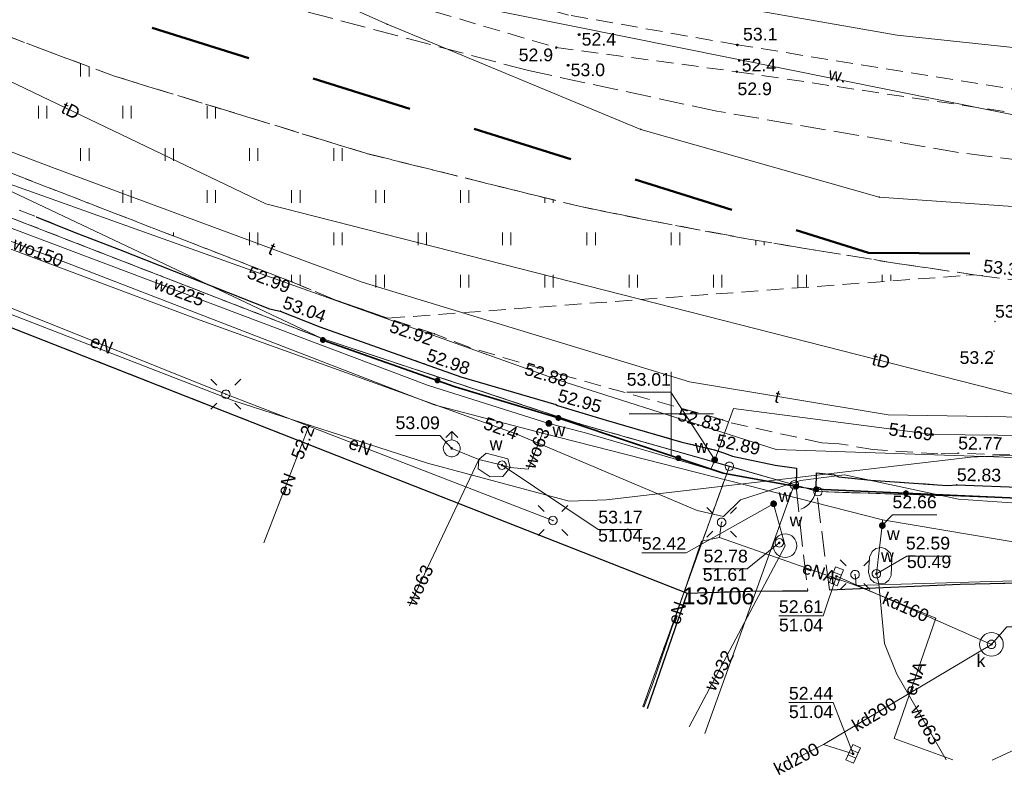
# Model space of a CAD drawing. Extents: x 5462052 to 5462554, y 5922477 to 5923179.
# Tile 21 of 42: x 5462361 to 5462420, y 5922479 to 5922523. Entities that reach past the tile are written whole.
import ezdxf
from ezdxf.enums import TextEntityAlignment as Align

# ---------------------------------------------------------------- set-up
doc = ezdxf.new("R2010")
doc.units = 0
doc.header["$PDMODE"] = 32
doc.header["$PDSIZE"] = 0.1
for name, pattern in [('PRZER1-1', [2, 1, -1]), ('PRZER2-1', [3, 2, -1]), ('PRZER3-1', [4, 3, -1]), ('PRZER3-2', [5, 3, -2])]:
    doc.linetypes.add(name, pattern=pattern)
doc.layers.get('0').update_dxf_attribs({"linetype": 'CONTINUOUS', "lineweight": 13})
doc.layers.add('! rów', color=7, linetype='CONTINUOUS')
doc.layers.add('!pomiar wys', color=7, linetype='CONTINUOUS')
for name, color, linetype, lineweight in [('EGDE', 7, 'CONTINUOUS', 18), ('EGDE_O', 7, 'CONTINUOUS', 18), ('EGPG', 7, 'CONTINUOUS', 18), ('GESDRK', 7, 'CONTINUOUS', 0), ('GUPPRZ', 7, 'CONTINUOUS', 18), ('GUPPRZ_O', 7, 'CONTINUOUS', 18), ('OTKC', 7, 'PRZER2-1', 18), ('OTKJ', 7, 'PRZER3-1', 18), ('OTKK', 7, 'CONTINUOUS', 25), ('OTKR_O', 7, 'CONTINUOUS', 18), ('OTKU', 7, 'PRZER3-1', 18), ('OTOF', 7, 'CONTINUOUS', 18), ('OTOO', 7, 'CONTINUOUS', 35), ('OTRN', 7, 'CONTINUOUS', 13), ('OTRN_O', 7, 'CONTINUOUS', 13), ('OTRS', 7, 'CONTINUOUS', 13), ('OTRS_O', 7, 'CONTINUOUS', 13), ('OTZT', 7, 'PRZER2-1', 18), ('SUEO', 7, 'CONTINUOUS', 18), ('SUPK', 7, 'CONTINUOUS', 18), ('SUPW', 7, 'CONTINUOUS', 18), ('SUPW_O', 7, 'CONTINUOUS', 18), ('zakres', 5, 'PRZER3-2', 50)]:
    doc.layers.add(name, color=color, linetype=linetype, lineweight=lineweight)
for name, color, linetype, lineweight, true_color in [('EGUG', 7, 'PRZER1-1', 18, 0x008000), ('SUEP', 1, 'CONTINUOUS', 18, 0xff0000), ('SUEP_O', 1, 'CONTINUOUS', 18, 0xff0000), ('SUGP', 7, 'CONTINUOUS', 18, 0xbfbf00), ('SUKK', 7, 'CONTINUOUS', 18, 0x803300), ('SUKP', 7, 'CONTINUOUS', 18, 0x803300), ('SUKP_O', 7, 'CONTINUOUS', 18, 0x803300), ('SUTP', 7, 'CONTINUOUS', 18, 0xff9100), ('SUTP_O', 7, 'CONTINUOUS', 18, 0xff9100), ('SUWH', 5, 'CONTINUOUS', 18, 0x0000ff), ('SUWP', 5, 'CONTINUOUS', 18, 0x0000ff), ('SUWP_O', 5, 'CONTINUOUS', 18, 0x0000ff), ('SUWW', 5, 'CONTINUOUS', 18, 0x0000ff), ('SUWW_O', 5, 'CONTINUOUS', 18, 0x0000ff)]:
    doc.layers.add(name, color=color, linetype=linetype, lineweight=lineweight, true_color=true_color)
doc.styles.add('GEO-INFO', font='arial.ttf')

# ---------------------------------------------------------------- blocks, each defined once
blk = doc.blocks.new('OKRAG_PELNY')
at = {"color": 0}
blk.add_lwpolyline([(0, 0.5), (0.12941, 0.482963), (0.25, 0.433013), (0.353553, 0.353553), (0.433013, 0.25), (0.482963, 0.12941), (0.5, 0), (0.482963, -0.12941), (0.433013, -0.25), (0.353553, -0.353553), (0.25, -0.433013), (0.12941, -0.482963), (0, -0.5), (-0.12941, -0.482963), (-0.25, -0.433013), (-0.353553, -0.353553), (-0.433013, -0.25), (-0.482963, -0.12941), (-0.5, 0), (-0.482963, 0.12941), (-0.433013, 0.25), (-0.353553, 0.353553), (-0.25, 0.433013), (-0.12941, 0.482963)], close=True, dxfattribs=at)
blk = doc.blocks.new('POINT')
at = {"color": 0}
blk.add_point((0, 0), dxfattribs=at)
blk = doc.blocks.new('KOLO')
blk.add_hatch(color=0).paths.add_polyline_path([(-0.5, 0), (-0.482963, -0.12941), (-0.433013, -0.25), (-0.353553, -0.353553), (-0.25, -0.433013), (-0.12941, -0.482963), (0, -0.5), (0.12941, -0.482963), (0.25, -0.433013), (0.353553, -0.353553), (0.433013, -0.25), (0.482963, -0.12941), (0.5, 0), (0.482963, 0.12941), (0.433013, 0.25), (0.353553, 0.353553), (0.25, 0.433013), (0.12941, 0.482963), (0, 0.5), (-0.12941, 0.482963), (-0.25, 0.433013), (-0.353553, 0.353553), (-0.433013, 0.25), (-0.482963, 0.12941)])
blk = doc.blocks.new('SUUS05')
at = {"color": 0}
blk.add_lwpolyline([(0.5, -0.25), (-0.5, -0.25), (-0.5, 0.25), (0.5, 0.25)], close=True, dxfattribs=at)
for points in [[(-0.175, -0.25), (-0.175, 0.25)], [(0.175, -0.25), (0.175, 0.25)]]:
    blk.add_lwpolyline(points, dxfattribs=at)
blk = doc.blocks.new('SUUS02')
at = {"color": 0}
for points in [[(-0.707107, 1.292893), (0, 2), (0.707107, 1.292893)], [(0, 1), (0, 2)]]:
    blk.add_lwpolyline(points, dxfattribs=at)
blk.add_lwpolyline([(0, 1), (0.173648, 0.984808), (0.34202, 0.939693), (0.5, 0.866025), (0.642788, 0.766044), (0.766044, 0.642788), (0.866025, 0.5), (0.939693, 0.34202), (0.984808, 0.173648), (1, 0), (0.984808, -0.173648), (0.939693, -0.34202), (0.866025, -0.5), (0.75575, -0.654861), (0.618159, -0.786053), (0.458227, -0.888835), (0.281733, -0.959493), (0.095056, -0.995472), (-0.095056, -0.995472), (-0.281733, -0.959493), (-0.458227, -0.888835), (-0.618159, -0.786053), (-0.75575, -0.654861), (-0.866025, -0.5), (-0.945001, -0.327068), (-0.989821, -0.142315), (-0.998867, 0.047582), (-0.971812, 0.235759), (-0.909632, 0.415415), (-0.814576, 0.580057), (-0.690079, 0.723734), (-0.540641, 0.841254), (-0.371662, 0.928368), (-0.189251, 0.981929)], close=True, dxfattribs=at)
blk = doc.blocks.new('SUEO')
blk.add_hatch(color=0).paths.add_polyline_path([(-0.002174, 0.089974), (0.023762, 0.086807), (0.042561, 0.0793), (0.060131, 0.066965), (0.076266, 0.047786), (0.086234, 0.025762), (0.089972, 0.002226), (0.088646, -0.015553), (0.081114, -0.038994), (0.066834, -0.060276), (0.049699, -0.075033), (0.027576, -0.085671), (0.004027, -0.08991), (-0.019639, -0.087831), (-0.040932, -0.080154), (-0.059082, -0.067892), (-0.073734, -0.051607), (-0.08374, -0.032979), (-0.089221, -0.011817), (-0.089063, 0.012951), (-0.082571, 0.035806), (-0.069528, 0.057148), (-0.048957, 0.075519), (-0.026898, 0.085887)])
at = {"color": 0}
for points in [[(-1.767767, 1.767767), (-1.06066, 1.06066)], [(1.767767, 1.767767), (1.06066, 1.06066)], [(-1.767767, -1.767767), (-1.06066, -1.06066)], [(1.767767, -1.767767), (1.06066, -1.06066)]]:
    blk.add_lwpolyline(points, dxfattribs=at)
blk = doc.blocks.new('KTOK04')
at = {"color": 0}
blk.add_lwpolyline([(0, 0), (-0.01711, -0.261052), (-0.068148, -0.517638), (-0.152241, -0.765367), (-0.267949, -1), (-0.413293, -1.217523), (-0.585786, -1.414214), (-0.782477, -1.586707), (-1, -1.732051)], dxfattribs=at)
blk = doc.blocks.new('EPPGN')
blk.add_hatch(color=0).paths.add_polyline_path([(0, -0.09), (0.027812, -0.085595), (0.052901, -0.072812), (0.072812, -0.052901), (0.085595, -0.027812), (0.09, 0), (0.085595, 0.027812), (0.072812, 0.052901), (0.052901, 0.072812), (0.027812, 0.085595), (0, 0.09), (-0.027812, 0.085595), (-0.052901, 0.072812), (-0.072812, 0.052901), (-0.085595, 0.027812), (-0.09, 0), (-0.085595, -0.027812), (-0.072812, -0.052901), (-0.052901, -0.072812), (-0.027812, -0.085595)])
blk = doc.blocks.new('EPPGS')
at = {"color": 0}
blk.add_lwpolyline([(0, 0.5), (0.154508, 0.475528), (0.293893, 0.404508), (0.404508, 0.293893), (0.475528, 0.154508), (0.5, 0), (0.475528, -0.154508), (0.404508, -0.293893), (0.293893, -0.404508), (0.154508, -0.475528), (0, -0.5), (-0.154508, -0.475528), (-0.293893, -0.404508), (-0.404508, -0.293893), (-0.475528, -0.154508), (-0.5, 0), (-0.475528, 0.154508), (-0.404508, 0.293893), (-0.293893, 0.404508), (-0.154508, 0.475528)], close=True, dxfattribs=at)

msp = doc.modelspace()

# ---------------------------------------------------------------- hatches: boundary and pattern name
at = {"layer": 'OTZT', "linetype": 'Continuous'}
h = msp.add_hatch(dxfattribs=at)
h.set_pattern_fill('PTTU04', color=256, scale=0.5, style=0)
h.set_pattern_definition([(90, (5460000, 5920000), (-2.5, 2.5), [0.75, -4.25]), (90, (5460000.5, 5920000), (-2.5, 2.5), [0.75, -4.25])])
h.paths.add_polyline_path([(5462412.981, 5922508.983), (5462404.468, 5922510.378), (5462398.276, 5922511.547), (5462394.611, 5922512.29), (5462381.959, 5922515.431), (5462366.941, 5922520.037), (5462356.537, 5922523.94), (5462344.055, 5922529.124), (5462326.285, 5922537.025), (5462312.052, 5922543.557), (5462311.584, 5922541.852), (5462311.232, 5922540.57), (5462310.901, 5922539.366), (5462309.685, 5922534.936), (5462322.031, 5922529.564), (5462343.545, 5922520.981), (5462377.522, 5922507.83), (5462380.056, 5922506.769), (5462383.214, 5922505.673), (5462417.955, 5922508.247)], flags=0)

# ---------------------------------------------------------------- linework, layer by layer
at = {"layer": '! rów'}
msp.add_point((5462403.916, 5922521.871, 53.06), dxfattribs=at)
at = {"layer": '!pomiar wys'}
for p in [(5462394.54, 5922522.479, 52.44), (5462393.886, 5922520.666, 53.01)]:
    msp.add_point(p, dxfattribs=at)
at = {"linetype": 'PRZER2-1', "ltscale": 0.5, "elevation": 52.86}
msp.add_lwpolyline([(5462261.882, 5922578.068), (5462261.62, 5922576.922), (5462272.697, 5922571.717), (5462298.342, 5922559.381), (5462324.071, 5922547.799), (5462343.603, 5922539.093), (5462363.202, 5922530.924), (5462380.252, 5922525.535), (5462393.186, 5922521.711), (5462403.889, 5922520.281), (5462426.787, 5922516.877), (5462438.24, 5922515.215), (5462438.552, 5922516.427), (5462427.043, 5922518.161), (5462403.916, 5922521.871), (5462393.913, 5922523.638), (5462380.365, 5922527.556), (5462363.762, 5922532.933), (5462344.082, 5922540.717), (5462324.37, 5922548.823), (5462298.993, 5922560.437), (5462273.066, 5922572.667), (5462261.882, 5922578.068)], dxfattribs=at)
at = {"linetype": 'Continuous', "elevation": 100, "flags": 128}
for points in [[(5462400, 5922497.5), (5462400, 5922502.5)], [(5462400, 5922497.5), (5462400, 5922502.5)], [(5462397.5, 5922500), (5462402.5, 5922500)], [(5462397.5, 5922500), (5462402.5, 5922500)]]:
    msp.add_lwpolyline(points, dxfattribs=at)
for p in [(5462394.54, 5922522.479, 52.44), (5462393.186, 5922521.711, 52.86), (5462403.916, 5922521.871, 52.86), (5462404.024, 5922520.945, 52.41), (5462393.886, 5922520.666, 53.01), (5462403.889, 5922520.281, 52.86)]:
    msp.add_point(p)
at = {"layer": 'EGDE', "linetype": 'Continuous', "elevation": 10.22}
for points in [[(5462060.499, 5922655.765), (5462134.14, 5922620.59), (5462140.64, 5922617.48), (5462379.26, 5922504.49), (5462394.55, 5922499.42), (5462403.44, 5922496.9), (5462407.29, 5922495.8), (5462408.69, 5922495.4), (5462424.66, 5922494.89), (5462438.61, 5922495.21), (5462484.37, 5922501.25), (5462484.19, 5922504.97), (5462482.73, 5922519.39), (5462445.52, 5922512.89), (5462428.16, 5922511.75), (5462412.32, 5922512.85), (5462398.2, 5922516.86), (5462383.16, 5922523.09), (5462355.99, 5922535.17), (5462122.31, 5922642.45), (5462106.7, 5922652.95), (5462067.71, 5922671.375)], [(5462398.314, 5922482.651), (5462403.44, 5922496.9), (5462394.55, 5922499.42), (5462379.26, 5922504.49), (5462318.43, 5922528.09), (5462315.045, 5922518.678)], [(5462401.988, 5922481.061), (5462407.29, 5922495.8), (5462403.44, 5922496.9), (5462398.314, 5922482.651)], [(5462478.255, 5922479.089), (5462484.59, 5922496.59), (5462438.61, 5922495.21), (5462424.66, 5922494.89), (5462408.69, 5922495.4), (5462407.29, 5922495.8), (5462401.988, 5922481.061)]]:
    msp.add_lwpolyline(points, dxfattribs=at)
for points in [[(5462308.11, 5922563.15), (5462219.75, 5922605.06), (5462125.42, 5922649.82), (5462122.31, 5922642.45), (5462355.99, 5922535.17), (5462383.16, 5922523.09), (5462398.2, 5922516.86), (5462412.32, 5922512.85), (5462428.16, 5922511.75), (5462445.52, 5922512.89), (5462482.73, 5922519.39), (5462484.29, 5922524.66), (5462434.39, 5922523.62), (5462397.77, 5922530.52), (5462383.6, 5922533.19), (5462338.14, 5922548.92)], [(5462379.26, 5922504.49), (5462140.64, 5922617.48), (5462138.94, 5922613.61), (5462140.98, 5922612.64), (5462235.33, 5922567.68), (5462241.6, 5922564.69), (5462318.43, 5922528.09)]]:
    msp.add_lwpolyline(points, close=True, dxfattribs=at)
at = {"layer": 'EGUG', "linetype": 'PRZER1-1', "ltscale": 0.5, "elevation": 10.08}
for points in [[(5462241.6, 5922564.69), (5462318.43, 5922528.09), (5462379.26, 5922504.49), (5462394.55, 5922499.42), (5462403.44, 5922496.9), (5462407.29, 5922495.8), (5462408.69, 5922495.4), (5462424.66, 5922494.89), (5462438.61, 5922495.21), (5462484.37, 5922501.25), (5462484.19, 5922504.97), (5462482.73, 5922519.39), (5462484.29, 5922524.66), (5462434.39, 5922523.62), (5462423.172, 5922525.73), (5462397.77, 5922530.52), (5462383.6, 5922533.19), (5462338.14, 5922548.92), (5462308.11, 5922563.15), (5462219.75, 5922605.06)], [(5462398.314, 5922482.651), (5462403.44, 5922496.9), (5462394.55, 5922499.42), (5462379.26, 5922504.49), (5462318.43, 5922528.09), (5462315.045, 5922518.678)], [(5462407.29, 5922495.8), (5462403.44, 5922496.9), (5462398.314, 5922482.651)], [(5462478.255, 5922479.089), (5462484.59, 5922496.59), (5462438.61, 5922495.21), (5462424.66, 5922494.89), (5462408.69, 5922495.4), (5462407.29, 5922495.8)]]:
    msp.add_lwpolyline(points, dxfattribs=at)
at = {"layer": 'GESDRK', "linetype": 'Continuous'}
msp.add_lwpolyline([(5462060.497, 5922655.76), (5462134.138, 5922620.585), (5462140.637, 5922617.476), (5462379.257, 5922504.488), (5462394.555, 5922499.417), (5462403.439, 5922496.896), (5462407.291, 5922495.804), (5462408.693, 5922495.403), (5462424.663, 5922494.893), (5462438.609, 5922495.205), (5462484.365, 5922501.246), (5462484.586, 5922496.59), (5462550.354, 5922504.125)], dxfattribs=at)
at = {"layer": 'GUPPRZ_O', "linetype": 'Continuous', "elevation": 10.8, "flags": 128}
for points in [[(5462397.36, 5922501.291), (5462399.981, 5922501.291), (5462402.572, 5922497.283)], [(5462383.665, 5922498.72), (5462386.285, 5922498.72), (5462386.99, 5922497.96)], [(5462398.282, 5922493.151), (5462395.661, 5922493.151), (5462389.97, 5922496.97)], [(5462398.256, 5922491.777), (5462400.877, 5922491.777), (5462406.062, 5922494.679)], [(5462415.727, 5922494.027), (5462413.106, 5922494.027), (5462412.502, 5922493.391)], [(5462395.661, 5922493.151), (5462398.282, 5922493.151)], [(5462401.866, 5922490.826), (5462404.487, 5922490.826), (5462406.397, 5922492.367)], [(5462416.582, 5922491.584), (5462413.961, 5922491.584), (5462412.153, 5922490.535)], [(5462413.961, 5922491.584), (5462416.582, 5922491.584)], [(5462401.866, 5922490.826), (5462404.487, 5922490.826)], [(5462406.377, 5922488.041), (5462408.998, 5922488.041), (5462409.785, 5922490.382)], [(5462406.377, 5922488.041), (5462408.998, 5922488.041)], [(5462422.501, 5922487.397), (5462419.88, 5922487.397), (5462418.971, 5922486.349)], [(5462406.969, 5922482.907), (5462409.59, 5922482.907), (5462410.771, 5922479.866)], [(5462406.969, 5922482.907), (5462409.59, 5922482.907)]]:
    msp.add_lwpolyline(points, dxfattribs=at)
at = {"layer": 'OTKC', "linetype": 'PRZER2-1', "ltscale": 0.5, "elevation": 10.18}
for points in [[(5462380.056, 5922506.769), (5462377.522, 5922507.83), (5462343.545, 5922520.981), (5462322.031, 5922529.564)], [(5462322.281, 5922527.461), (5462362.36, 5922511.69), (5462364.63, 5922510.78), (5462367.24, 5922509.76), (5462376.2, 5922506.24), (5462376.831, 5922506.09), (5462379.179, 5922505.16)], [(5462508.485, 5922501.992), (5462492.806, 5922500.243), (5462492.289, 5922500.182), (5462484.716, 5922499.445), (5462484.152, 5922499.339), (5462474.099, 5922498.856), (5462458.482, 5922498.285), (5462442.309, 5922497.72), (5462436.437, 5922497.583), (5462430.29, 5922497.532), (5462423.051, 5922497.474), (5462416.991, 5922497.678), (5462415.801, 5922497.633), (5462411.951, 5922497.894), (5462409.943, 5922498.239), (5462408.911, 5922498.298), (5462403.408, 5922499.507), (5462403.041, 5922499.656), (5462393.86, 5922502.217), (5462388.072, 5922503.934), (5462385.961, 5922504.746), (5462383.214, 5922505.673), (5462380.056, 5922506.769)], [(5462379.179, 5922505.16), (5462385.351, 5922502.979), (5462387.524, 5922502.199), (5462393.152, 5922500.557), (5462393.261, 5922500.499), (5462396.14, 5922499.63), (5462400.63, 5922498.34), (5462402.561, 5922497.871), (5462403.159, 5922497.68), (5462403.62, 5922497.5), (5462406.16, 5922496.96), (5462407.424, 5922496.786), (5462407.403, 5922495.697), (5462408.588, 5922495.544), (5462408.61, 5922496.516), (5462409.665, 5922496.391), (5462409.9, 5922496.28), (5462411.824, 5922496.07), (5462415.775, 5922495.81), (5462416.38, 5922495.76), (5462416.914, 5922495.805), (5462421.04, 5922495.65)]]:
    msp.add_lwpolyline(points, dxfattribs=at)
at = {"layer": 'OTKJ', "linetype": 'PRZER3-1', "ltscale": 0.5, "elevation": 10.18}
for points in [[(5462312.052, 5922543.557), (5462326.285, 5922537.025), (5462344.055, 5922529.124), (5462356.537, 5922523.94), (5462366.941, 5922520.037)], [(5462502.755, 5922515.739), (5462488.736, 5922514.258), (5462478.717, 5922513.394), (5462467.813, 5922512.783), (5462463.843, 5922512.752), (5462454.956, 5922512.552), (5462430.919, 5922513.777), (5462417.017, 5922515.491), (5462402.699, 5922517.944), (5462391.536, 5922520.348), (5462376.6, 5922524.315)], [(5462366.941, 5922520.037), (5462381.959, 5922515.431), (5462394.611, 5922512.29), (5462398.276, 5922511.547), (5462404.468, 5922510.378), (5462412.981, 5922508.983), (5462417.955, 5922508.247), (5462425.949, 5922507.205), (5462440.371, 5922506.056), (5462444.437, 5922505.633), (5462455.891, 5922505.505), (5462468.726, 5922505.83), (5462481.48, 5922506.584), (5462494.942, 5922507.799), (5462506.715, 5922509.123)]]:
    msp.add_lwpolyline(points, dxfattribs=at)
at = {"layer": 'OTKK', "linetype": 'Continuous', "elevation": 10.18}
for points in [[(5462326.994, 5922513.508), (5462328.61, 5922517.71), (5462360.63, 5922505.23), (5462400.941, 5922489.385), (5462404.65, 5922489.51), (5462408.089, 5922489.528)], [(5462362.36, 5922511.69), (5462364.63, 5922510.78), (5462367.24, 5922509.76), (5462376.2, 5922506.24), (5462376.831, 5922506.09), (5462379.179, 5922505.16), (5462385.351, 5922502.979), (5462387.524, 5922502.199), (5462393.152, 5922500.557), (5462393.261, 5922500.499), (5462396.14, 5922499.63), (5462400.63, 5922498.34), (5462402.561, 5922497.871), (5462403.159, 5922497.68), (5462403.62, 5922497.5), (5462406.16, 5922496.96), (5462407.424, 5922496.786), (5462407.403, 5922495.697), (5462408.588, 5922495.544), (5462408.61, 5922496.516), (5462409.665, 5922496.391), (5462409.9, 5922496.28), (5462411.824, 5922496.07), (5462415.775, 5922495.81), (5462416.38, 5922495.76), (5462416.914, 5922495.805), (5462421.04, 5922495.65)], [(5462409.365, 5922489.579), (5462417.12, 5922489.91), (5462422.43, 5922490.04), (5462431.29, 5922490.28), (5462442.54, 5922490.61), (5462442.41, 5922494.91), (5462443.06, 5922494.91)], [(5462400.941, 5922489.385), (5462398.572, 5922482.539)]]:
    msp.add_lwpolyline(points, dxfattribs=at)
at = {"layer": 'OTKU', "linetype": 'PRZER3-1', "ltscale": 0.5, "elevation": 10.18}
for points in [[(5462400.941, 5922489.385), (5462360.63, 5922505.23)], [(5462470.62, 5922479.141), (5462470.474, 5922482.437), (5462470.16, 5922491.291), (5462447.695, 5922490.61), (5462447.563, 5922495.022), (5462442.41, 5922494.91), (5462442.54, 5922490.61), (5462431.29, 5922490.28), (5462422.43, 5922490.04), (5462417.12, 5922489.91), (5462409.365, 5922489.579), (5462408.588, 5922495.544), (5462407.403, 5922495.697), (5462407.608, 5922493.643), (5462408.089, 5922489.528), (5462404.65, 5922489.51), (5462400.941, 5922489.385)]]:
    msp.add_lwpolyline(points, dxfattribs=at)
at = {"layer": 'OTOF', "linetype": 'Continuous', "elevation": 10.18}
msp.add_lwpolyline([(5462407.403, 5922495.697), (5462408.588, 5922495.544)], dxfattribs=at)
at = {"layer": 'OTOO', "linetype": 'Continuous', "elevation": 10.18}
for points in [[(5462407.403, 5922495.697), (5462403.081, 5922496.493), (5462393.159, 5922499.816), (5462387.198, 5922501.619), (5462379.355, 5922504.383)], [(5462509.037, 5922499.413), (5462492.913, 5922497.68), (5462484.496, 5922496.658), (5462458.39, 5922495.891), (5462423.145, 5922494.894), (5462408.588, 5922495.544)]]:
    msp.add_lwpolyline(points, dxfattribs=at)
at = {"layer": 'OTZT', "linetype": 'PRZER2-1', "ltscale": 0.5, "elevation": 10.1}
msp.add_lwpolyline([(5462417.955, 5922508.247), (5462412.981, 5922508.983), (5462404.468, 5922510.378), (5462398.276, 5922511.547), (5462394.611, 5922512.29), (5462381.959, 5922515.431), (5462366.941, 5922520.037), (5462356.537, 5922523.94), (5462344.055, 5922529.124), (5462326.285, 5922537.025), (5462312.052, 5922543.557), (5462311.584, 5922541.852), (5462311.232, 5922540.57), (5462310.901, 5922539.366), (5462309.685, 5922534.936), (5462322.031, 5922529.564), (5462343.545, 5922520.981), (5462377.522, 5922507.83), (5462380.056, 5922506.769), (5462383.214, 5922505.673)], close=True, dxfattribs=at)
at = {"layer": 'SUEP', "linetype": 'Continuous', "elevation": 10.14}
for points in [[(5462239.679, 5922564.308), (5462248.44, 5922560.3), (5462268.983, 5922550.79), (5462294.795, 5922537.896), (5462312.774, 5922529.779), (5462333.999, 5922520.668), (5462350.845, 5922513.515), (5462371.87, 5922505.637), (5462390.854, 5922498.806), (5462401.542, 5922494.291)], [(5462378.53, 5922499.27), (5462373.61, 5922501.17), (5462353.84, 5922509.1), (5462334.16, 5922516.78)], [(5462375.864, 5922492.364), (5462378.53, 5922499.27)], [(5462378.53, 5922499.27), (5462392.99, 5922493.69)], [(5462404.105, 5922494.914), (5462407.654, 5922496.064), (5462410.255, 5922496.397), (5462417.018, 5922494.957), (5462422.17, 5922494.602), (5462426.366, 5922494.43), (5462430.685, 5922494.532), (5462435.685, 5922494.583), (5462476.735, 5922495.839)], [(5462404.105, 5922494.914), (5462403.102, 5922493.935), (5462401.542, 5922494.291)], [(5462402.857, 5922492.678), (5462402.982, 5922493.582)], [(5462402.857, 5922492.678), (5462401.783, 5922492.458), (5462398.882, 5922483.973), (5462398.376, 5922482.624)], [(5462402.857, 5922492.678), (5462410.952, 5922489.847)], [(5462410.952, 5922489.847), (5462422.986, 5922490.186), (5462431.705, 5922490.439), (5462431.882, 5922491.039), (5462432.083, 5922490.478), (5462440.586, 5922490.839), (5462442.206, 5922492.169), (5462447.981, 5922492.268), (5462451.118, 5922491.067), (5462451.396, 5922491.574), (5462451.566, 5922491.016), (5462469.357, 5922491.645), (5462469.592, 5922492.085), (5462469.81, 5922491.667), (5462470.532, 5922491.66), (5462471.94, 5922486.849), (5462472.212, 5922479.13)], [(5462410.886, 5922490.483), (5462410.952, 5922489.847)], [(5462410.952, 5922489.847), (5462415.666, 5922487.907), (5462413.207, 5922480.765), (5462416.679, 5922479.515)]]:
    msp.add_lwpolyline(points, dxfattribs=at)
at = {"layer": 'SUGP', "linetype": 'Continuous', "elevation": 10.14}
msp.add_lwpolyline([(5462186.63, 5922585.89), (5462217.44, 5922572.85), (5462242.283, 5922560.869), (5462260.395, 5922552.271), (5462281.622, 5922540.96), (5462295.276, 5922533.807), (5462311.37, 5922525.3), (5462317.696, 5922522.782), (5462342.65, 5922512.96), (5462374.089, 5922500.779), (5462385.553, 5922497.096), (5462393.957, 5922494.838), (5462396.162, 5922494.92), (5462417.754, 5922497.449), (5462421.117, 5922497.598), (5462440.78, 5922497.411), (5462465.382, 5922502.222), (5462484.107, 5922503.725), (5462487.179, 5922502.195)], dxfattribs=at)
at = {"layer": 'SUKP', "linetype": 'Continuous', "elevation": 10.14}
for points in [[(5462418.971, 5922486.349), (5462409.785, 5922490.382)], [(5462409.015, 5922480.427), (5462418.971, 5922486.349)], [(5462428.745, 5922484.014), (5462419.018, 5922479.499)], [(5462407.397, 5922479.579), (5462409.015, 5922480.427)], [(5462410.771, 5922479.866), (5462409.015, 5922480.427)]]:
    msp.add_lwpolyline(points, dxfattribs=at)
at = {"layer": 'SUPK', "linetype": 'Continuous', "elevation": 10.14}
for points in [[(5462390.46, 5922496.83), (5462390.32, 5922497.35), (5462389.04, 5922497.67), (5462388.59, 5922497.3), (5462388.56, 5922496.75), (5462389.27, 5922496.28), (5462390.02, 5922496.3)], [(5462413.074, 5922491.435), (5462412.968, 5922491.768), (5462412.693, 5922492.009), (5462412.455, 5922492.084), (5462412.34, 5922492.063), (5462412.126, 5922492.024), (5462411.909, 5922491.861), (5462411.739, 5922491.525), (5462411.677, 5922490.6), (5462411.802, 5922490.211), (5462412.024, 5922490.009), (5462412.291, 5922489.932), (5462412.672, 5922489.978), (5462412.896, 5922490.149), (5462413.033, 5922490.433)]]:
    msp.add_lwpolyline(points, close=True, dxfattribs=at)
for points in [[(5462406.742, 5922492.897, 1), (5462406.742, 5922491.497, 1)], [(5462418.971, 5922487.049, 1), (5462418.971, 5922485.649, 1)]]:
    msp.add_lwpolyline(points, format="xyb", close=True, dxfattribs=at)
at = {"layer": 'SUTP', "linetype": 'Continuous', "elevation": 10.14}
for points in [[(5462070.225, 5922667.829), (5462083.093, 5922662.107), (5462104.772, 5922652.44), (5462151.789, 5922636.498), (5462179.003, 5922623.637), (5462206.04, 5922610.308), (5462233.166, 5922597.213), (5462260.398, 5922584.398), (5462287.418, 5922571.023), (5462314.544, 5922557.928), (5462341.916, 5922545.488), (5462369.465, 5922533.516), (5462391.647, 5922526.449), (5462398.352, 5922525.1), (5462413.377, 5922522.437), (5462428.789, 5922520.803), (5462445.419, 5922519.565), (5462460.829, 5922520.764), (5462471.544, 5922520.844), (5462483.624, 5922522.412)], [(5462484.107, 5922514.757), (5462480.432, 5922514.049), (5462453.067, 5922512.604), (5462435.095, 5922514.744), (5462387.779, 5922524.254), (5462359.73, 5922531.872), (5462332.397, 5922545.437), (5462296.645, 5922562.48), (5462246.143, 5922585.781), (5462231.327, 5922592.873), (5462203.062, 5922606.805), (5462113.001, 5922647.871), (5462105.871, 5922651.023), (5462083.093, 5922662.107), (5462070.225, 5922667.829)], [(5462061.482, 5922657.891), (5462118.083, 5922630.76), (5462188.367, 5922596.952), (5462254.549, 5922565.016), (5462276.612, 5922553.247), (5462286.011, 5922543.33), (5462327.971, 5922525.37), (5462393.33, 5922502), (5462406.215, 5922497.905), (5462437.902, 5922496.822), (5462470.161, 5922497.929), (5462482.126, 5922485.329), (5462488.498, 5922479.018)], [(5462484.701, 5922505.116), (5462431.136, 5922498.386), (5462375.971, 5922512.444), (5462337.511, 5922530.893), (5462297.074, 5922549.363), (5462190.142, 5922600.045), (5462135.83, 5922625.829)], [(5462323.465, 5922515.035), (5462327.58, 5922523.5), (5462329.1, 5922527.58), (5462363.49, 5922514.55), (5462381.68, 5922507.82), (5462401.08, 5922501.9), (5462412.84, 5922499.95), (5462428, 5922499.69), (5462444.85, 5922499.96), (5462473.29, 5922500.8)]]:
    msp.add_lwpolyline(points, dxfattribs=at)
at = {"layer": 'SUWP', "linetype": 'Continuous', "elevation": 10.14}
for points in [[(5462136.002, 5922617.256), (5462140.022, 5922615.148), (5462166.602, 5922602.714), (5462211.933, 5922581.616), (5462257.052, 5922560.065), (5462302.128, 5922538.424), (5462322.787, 5922527.603), (5462357.255, 5922511.617), (5462385.95, 5922500.539), (5462392.37, 5922498.87), (5462412.517, 5922493.726), (5462453.77, 5922486.784), (5462478.789, 5922479.085)], [(5462549.868, 5922508.437), (5462539.71, 5922507.38), (5462524.24, 5922505.93), (5462519.31, 5922505.46), (5462496.62, 5922502.1), (5462494.45, 5922501.71), (5462483.51, 5922500.16), (5462451.54, 5922499.04), (5462432.73, 5922498.61), (5462415.49, 5922498.78), (5462403.68, 5922500.33), (5462402.572, 5922497.283), (5462402.34, 5922496.72), (5462394.84, 5922498.91), (5462392.745, 5922499.44), (5462385.55, 5922501.71), (5462352.24, 5922514.27), (5462338.56, 5922519.58), (5462330.68, 5922522.81), (5462319.51, 5922527.92), (5462300.204, 5922537.187), (5462235.6, 5922568.2)], [(5462392.37, 5922498.87), (5462391.51, 5922496.73), (5462390.46, 5922496.83), (5462389.97, 5922496.97), (5462388.59, 5922497.3)], [(5462388.59, 5922497.3), (5462386.99, 5922497.96)], [(5462384.486, 5922488.633), (5462388.59, 5922497.3)], [(5462401.061, 5922481.462), (5462406.742, 5922492.197), (5462406.062, 5922494.679)], [(5462416.287, 5922479.518), (5462413.362, 5922484.592), (5462412.641, 5922486.407), (5462412.291, 5922489.932), (5462412.153, 5922490.535), (5462412.34, 5922492.063), (5462412.502, 5922493.391), (5462412.517, 5922493.726)]]:
    msp.add_lwpolyline(points, dxfattribs=at)
at = {"layer": 'zakres', "ltscale": 2, "elevation": 10.04}
msp.add_lwpolyline([(5462132.023, 5922631.89), (5462350.164, 5922528.87), (5462411.691, 5922509.55), (5462519.637, 5922508.803), (5462516.031, 5922540.795), (5462419.676, 5922542.975), (5462148.358, 5922668.943), (5462333.731, 5923125.01)], dxfattribs=at)

# ---------------------------------------------------------------- block references
at = {"layer": 'EGPG', "xscale": 0.5, "yscale": 0.5}
for name, p in [('EPPGN', (5462383.16, 5922523.09, 10.24)), ('EPPGN', (5462398.2, 5922516.86, 10.24)), ('EPPGN', (5462412.32, 5922512.85, 10.24)), ('EPPGN', (5462379.26, 5922504.49, 10.24)), ('EPPGN', (5462394.55, 5922499.42, 10.24)), ('EPPGS', (5462403.44, 5922496.9, 10.24)), ('EPPGS', (5462407.29, 5922495.8, 10.24)), ('EPPGS', (5462408.69, 5922495.4, 10.24))]:
    msp.add_blockref(name, p, dxfattribs=at)
at = {"layer": 'GUPPRZ'}
for p in [(5462378.53, 5922499.27, 10.16), (5462390.854, 5922498.806, 10.16), (5462415.49, 5922498.78, 10.16), (5462386.99, 5922497.96, 10.16), (5462389.97, 5922496.97, 10.16), (5462389.97, 5922496.97, 10.16), (5462402.572, 5922497.283, 10.16), (5462406.062, 5922494.679, 10.16), (5462412.502, 5922493.391, 10.16), (5462406.397, 5922492.367, 10.16), (5462406.397, 5922492.367, 10.16), (5462412.153, 5922490.535, 10.16), (5462412.153, 5922490.535, 10.16), (5462409.785, 5922490.382, 10.16), (5462418.971, 5922486.349, 10.16), (5462418.971, 5922486.349, 10.16), (5462410.771, 5922479.866, 10.16)]:
    msp.add_blockref('POINT', p, dxfattribs=at)
at = {"layer": 'OTOF', "xscale": 0.75, "yscale": 0.75, "rotation": 352.6430182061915}
msp.add_blockref('KTOK04', (5462408.588, 5922495.544, 10.18), dxfattribs=at)
at = {"layer": 'OTOO', "xscale": 0.35, "yscale": 0.35}
for p in [(5462379.355, 5922504.383, 10.18), (5462386.147, 5922501.99, 10.18), (5462393.308, 5922499.766, 10.18), (5462400.42, 5922497.384, 10.18), (5462407.403, 5922495.697, 10.18), (5462408.588, 5922495.544, 10.18), (5462413.904, 5922495.307, 10.18)]:
    msp.add_blockref('KOLO', p, dxfattribs=at)
at = {"layer": 'OTRN', "xscale": 0.09, "yscale": 0.09}
for p in [(5462419.182, 5922505.482, 10.08), (5462419.122, 5922503.72, 10.08)]:
    msp.add_blockref('KOLO', p, dxfattribs=at)
at = {"layer": 'OTRS', "xscale": 0.09, "yscale": 0.09}
for p in [(5462418.425, 5922508.192, 10.08), (5462377.522, 5922507.83, 10.08), (5462376.831, 5922506.09, 10.08), (5462385.961, 5922504.746, 10.08), (5462385.351, 5922502.979, 10.08), (5462393.679, 5922501.372, 10.08), (5462393.152, 5922500.557, 10.08), (5462403.041, 5922499.656, 10.08), (5462402.561, 5922497.871, 10.08), (5462416.991, 5922497.678, 10.08), (5462416.914, 5922495.805, 10.08)]:
    msp.add_blockref('KOLO', p, dxfattribs=at)
at = {"layer": 'SUEO', "xscale": 0.5, "yscale": 0.5}
for name, p in [('SUEO', (5462373.61, 5922501.17, 10.15)), ('OKRAG_PELNY', (5462373.61, 5922501.17, 10.16)), ('SUEO', (5462392.99, 5922493.69, 10.15)), ('SUEO', (5462402.982, 5922493.582, 10.15)), ('OKRAG_PELNY', (5462392.99, 5922493.69, 10.16)), ('OKRAG_PELNY', (5462402.982, 5922493.582, 10.16)), ('SUEO', (5462410.886, 5922490.483, 10.15)), ('OKRAG_PELNY', (5462410.886, 5922490.483, 10.16))]:
    msp.add_blockref(name, p, dxfattribs=at)
at = {"layer": 'SUKK'}
for p, rotation in [((5462409.785, 5922490.382, 10.16), 248.7241016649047), ((5462410.771, 5922479.866, 10.16), 245.5937781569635)]:
    msp.add_blockref('SUUS05', p, dxfattribs=dict(at, rotation=rotation))
at = {"layer": 'SUPW', "xscale": 0.5, "yscale": 0.5}
for p in [(5462389.97, 5922496.97, 10.18), (5462406.397, 5922492.367, 10.18), (5462412.153, 5922490.535, 10.18), (5462418.971, 5922486.349, 10.18)]:
    msp.add_blockref('OKRAG_PELNY', p, dxfattribs=at)
at = {"layer": 'SUWH', "xscale": 0.5, "yscale": 0.5}
msp.add_blockref('SUUS02', (5462386.99, 5922497.96, 10.16), dxfattribs=at)
at = {"layer": 'SUWW', "xscale": 0.4, "yscale": 0.4}
for p in [(5462392.745, 5922499.44, 10.16), (5462402.572, 5922497.283, 10.16), (5462406.062, 5922494.679, 10.16), (5462412.502, 5922493.391, 10.16)]:
    msp.add_blockref('KOLO', p, dxfattribs=at)

# ---------------------------------------------------------------- texts
at = {"layer": '!pomiar wys', "style": 'GEO-INFO'}
for s, p in [('53.1', (5462404.25, 5922522.129)), ('52.4', (5462394.69, 5922521.829)), ('52.9', (5462390.958, 5922520.901)), ('52.4', (5462404.174, 5922520.295)), ('53.0', (5462394.036, 5922520.016)), ('52.9', (5462403.92, 5922518.89))]:
    msp.add_text(s, height=0.75, dxfattribs=at).set_placement(p)
at = {"layer": 'EGDE_O', "linetype": 'Continuous', "style": 'GEO-INFO'}
msp.add_text('13/106', height=1, dxfattribs=at).set_placement((5462402.802, 5922489.225, 10.8), align=Align.MIDDLE_CENTER)
at = {"layer": 'GUPPRZ_O', "linetype": 'Continuous', "style": 'GEO-INFO'}
for s, p in [('53.01', (5462399.981, 5922501.451)), ('53.09', (5462386.285, 5922498.88)), ('52.78', (5462404.535, 5922490.983, 10.8)), ('51.61', (5462404.487, 5922489.891))]:
    msp.add_text(s, height=0.75, rotation=360, dxfattribs=at).set_placement(p, align=Align.BOTTOM_RIGHT)
for s, rotation, p in [('52.4', 340.21049, (5462390.854, 5922498.806, 10.8)), ('51.69', 352.52297, (5462415.49, 5922498.78, 10.8)), ('52.2', 68.89288, (5462378.53, 5922499.27, 10.8))]:
    msp.add_text(s, height=0.75, rotation=rotation, dxfattribs=at).set_placement(p, align=Align.MIDDLE_RIGHT)
for s, p in [('52.66', (5462413.106, 5922494.187)), ('53.17', (5462395.677, 5922493.292, 10.8)), ('51.04', (5462395.661, 5922492.216)), ('52.59', (5462413.898, 5922491.748, 10.8)), ('50.49', (5462413.961, 5922490.649))]:
    msp.add_text(s, height=0.75, rotation=360, dxfattribs=at).set_placement(p, align=Align.BOTTOM_LEFT)
msp.add_text('52.42', height=0.75, rotation=360, dxfattribs=at).set_placement((5462400.877, 5922492.702), align=Align.TOP_RIGHT)
for s, p in [('52.61', (5462406.377, 5922488.214)), ('51.04', (5462406.377, 5922487.119)), ('52.44', (5462406.969, 5922483.08)), ('51.04', (5462406.969, 5922481.985))]:
    msp.add_text(s, height=0.75, rotation=360, dxfattribs=at).set_placement(p)
at = {"layer": 'OTKR_O', "linetype": 'Continuous', "style": 'GEO-INFO'}
msp.add_text('w.', height=0.75, rotation=349.67715, dxfattribs=at).set_placement((5462409.854, 5922520.078, 10.8), align=Align.MIDDLE)
at = {"layer": 'OTRN_O', "linetype": 'Continuous', "style": 'GEO-INFO'}
msp.add_text('53.2', height=0.75, rotation=360, dxfattribs=at).set_placement((5462419.182, 5922505.482, 10.8), align=Align.BOTTOM_LEFT)
msp.add_text('53.2', height=0.75, rotation=360, dxfattribs=at).set_placement((5462419.122, 5922503.72, 10.8), align=Align.TOP_RIGHT)
at = {"layer": 'OTRS_O', "linetype": 'Continuous', "style": 'GEO-INFO'}
for s, rotation, p in [('52.99', 338.61059, (5462377.522, 5922507.83, 10.8)), ('52.92', 341.09309, (5462385.961, 5922504.746, 10.8)), ('52.83', 344.41057, (5462403.041, 5922499.656, 10.8))]:
    msp.add_text(s, height=0.75, rotation=rotation, dxfattribs=at).set_placement(p, align=Align.TOP_RIGHT)
for s, rotation, p in [('53.38', 353.22639, (5462418.425, 5922508.192, 10.8)), ('53.04', 339.9415, (5462376.831, 5922506.09, 10.8)), ('52.98', 340.26436, (5462385.351, 5922502.979, 10.8)), ('52.95', 344.06731, (5462393.152, 5922500.557, 10.8)), ('52.89', 348.22894, (5462402.561, 5922497.871, 10.8)), ('52.77', 359.37229, (5462416.991, 5922497.678, 10.8)), ('52.83', 359.38459, (5462416.914, 5922495.805, 10.8))]:
    msp.add_text(s, height=0.75, rotation=rotation, dxfattribs=at).set_placement(p, align=Align.BOTTOM_LEFT)
msp.add_text('52.88', height=0.75, rotation=343.0186, dxfattribs=at).set_placement((5462393.679, 5922501.372, 10.8), align=Align.BOTTOM_RIGHT)
at = {"layer": 'SUEP_O', "linetype": 'Continuous', "style": 'GEO-INFO'}
for s, rotation, p in [('eN', 338.14365, (5462366.248, 5922504.123, 10.8)), ('eN', 338.89879, (5462381.569, 5922498.097, 10.8)), ('eNA', 340.72367, (5462408.776, 5922490.608, 10.8))]:
    msp.add_text(s, height=0.75, rotation=rotation, dxfattribs=at).set_placement(p, align=Align.MIDDLE)
for s, rotation, p in [('eN', 68.89289, (5462377.197, 5922495.817, 10.8)), ('eN', 71.11891, (5462400.332, 5922488.215, 10.8)), ('eNA', 70.9963, (5462414.437, 5922484.336, 10.8))]:
    msp.add_text(s, height=0.75, rotation=rotation, dxfattribs=at).set_placement(p, align=Align.MIDDLE_CENTER)
at = {"layer": 'SUKP_O', "linetype": 'Continuous', "style": 'GEO-INFO'}
for s, rotation, p in [('kd160', 336.30012, (5462413.901, 5922488.575, 10.8)), ('kd200', 30.74535, (5462412.019, 5922482.214, 10.8)), ('kd200', 27.65469, (5462407.413, 5922479.588, 10.8))]:
    msp.add_text(s, height=0.75, rotation=rotation, dxfattribs=at).set_placement(p, align=Align.MIDDLE)
at = {"layer": 'SUPW_O', "linetype": 'Continuous', "style": 'GEO-INFO'}
msp.add_text('w', height=0.75, rotation=360, dxfattribs=at).set_placement((5462389.997, 5922497.631, 10.8), align=Align.BOTTOM_RIGHT)
for p in [(5462407.011, 5922493.125, 10.8), (5462412.427, 5922491.001, 10.8)]:
    msp.add_text('w', height=0.75, rotation=360, dxfattribs=at).set_placement(p, align=Align.BOTTOM_LEFT)
msp.add_text('k', height=0.75, rotation=360, dxfattribs=at).set_placement((5462418.611, 5922485.76, 10.8), align=Align.TOP_RIGHT)
at = {"layer": 'SUTP_O', "linetype": 'Continuous', "style": 'GEO-INFO'}
for s, rotation, p in [('tD', 334.37393, (5462364.418, 5922517.986, 10.8)), ('t', 335.52673, (5462376.341, 5922509.795, 10.8)), ('tD', 345.70322, (5462412.431, 5922503.153, 10.8)), ('t', 345.82642, (5462406.293, 5922501.036, 10.8))]:
    msp.add_text(s, height=0.75, rotation=rotation, dxfattribs=at).set_placement(p, align=Align.MIDDLE)
at = {"layer": 'SUWP_O', "linetype": 'Continuous', "style": 'GEO-INFO'}
for s, rotation, p in [('wo150', 338.89013, (5462362.483, 5922509.599, 10.8)), ('wo225', 339.34035, (5462370.838, 5922507.257, 10.8)), ('wo63', 68.10632, (5462392.014, 5922497.984, 10.8)), ('wo63', 64.66284, (5462385.064, 5922489.853, 10.8)), ('wo32', 62.11176, (5462402.829, 5922484.802, 10.8)), ('wo63', 299.96398, (5462415.095, 5922481.586, 10.8))]:
    msp.add_text(s, height=0.75, rotation=rotation, dxfattribs=at).set_placement(p, align=Align.MIDDLE)
at = {"layer": 'SUWW_O', "linetype": 'Continuous', "style": 'GEO-INFO'}
for p in [(5462392.96, 5922499.425, 10.8), (5462412.777, 5922493.284, 10.8)]:
    msp.add_text('w', height=0.75, rotation=360, dxfattribs=at).set_placement(p, align=Align.TOP_LEFT)
msp.add_text('w', height=0.75, rotation=360, dxfattribs=at).set_placement((5462402.161, 5922497.473, 10.8), align=Align.BOTTOM_RIGHT)
msp.add_text('w', height=0.75, rotation=360, dxfattribs=at).set_placement((5462406.354, 5922494.553, 10.8), align=Align.BOTTOM_LEFT)

doc.saveas('drawing.dxf')
